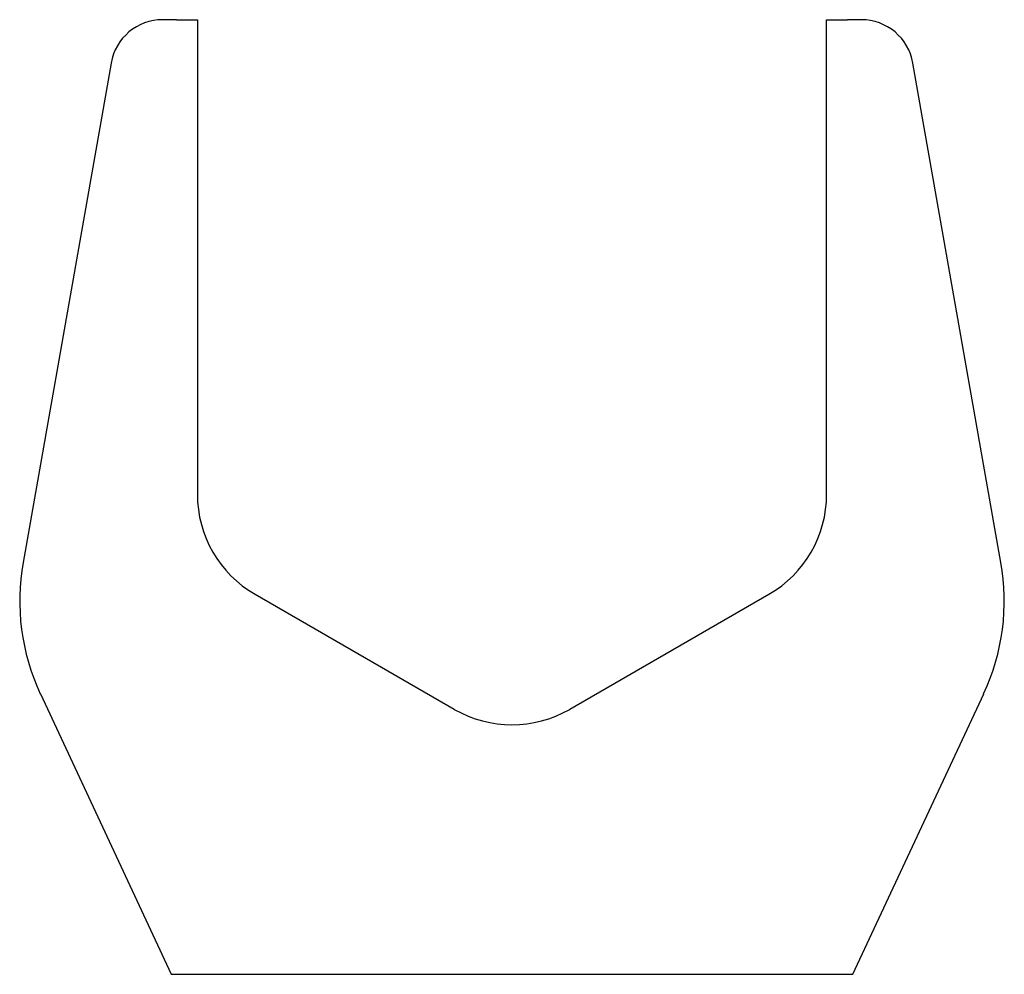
# Model space of a CAD drawing. Header units: millimetres. Extents: x 0 to 188, y 0 to 182.
import ezdxf

# ---------------------------------------------------------------- set-up
doc = ezdxf.new("R2010")
doc.units = ezdxf.units.MM
doc.linetypes.add('SLD-Sürekli', pattern=[0])

msp = doc.modelspace()

# ---------------------------------------------------------------- linework, layer by layer
at = {"color": 7, "linetype": 'SLD-Sürekli', "lineweight": 25}
for p, q in [((30.28, 182.4), (27.67, 182.4)), ((30.28, 182.4), (34.28, 182.4)), ((34.28, 182.4), (34.28, 91.91)), ((154.28, 91.91), (154.28, 182.4)), ((154.28, 182.4), (158.28, 182.4)), ((160.89, 182.4), (158.28, 182.4)), ((17.82, 174.14), (1.04, 78.94)), ((187.52, 78.94), (170.74, 174.14)), ((45.28, 72.86), (83.28, 50.92)), ((105.28, 50.92), (143.28, 72.86)), ((4.34, 53.9), (29.28, 0.4)), ((159.28, 0.4), (184.23, 53.9)), ((29.28, 0.4), (159.28, 0.4))]:
    msp.add_line(p, q, dxfattribs=at)
for centre, radius, start, end in [((27.67, 172.4), 10, 90, 170), ((160.89, 172.4), 10, 10, 90), ((56.28, 91.91), 22, 180, 240), ((132.28, 91.91), 22, 300, 0), ((42.4, 71.65), 42, 170, 205), ((146.16, 71.65), 42, 335, 10), ((94.28, 69.97), 22, 240, 300)]:
    msp.add_arc(centre, radius, start, end, dxfattribs=at)

doc.saveas('drawing.dxf')
